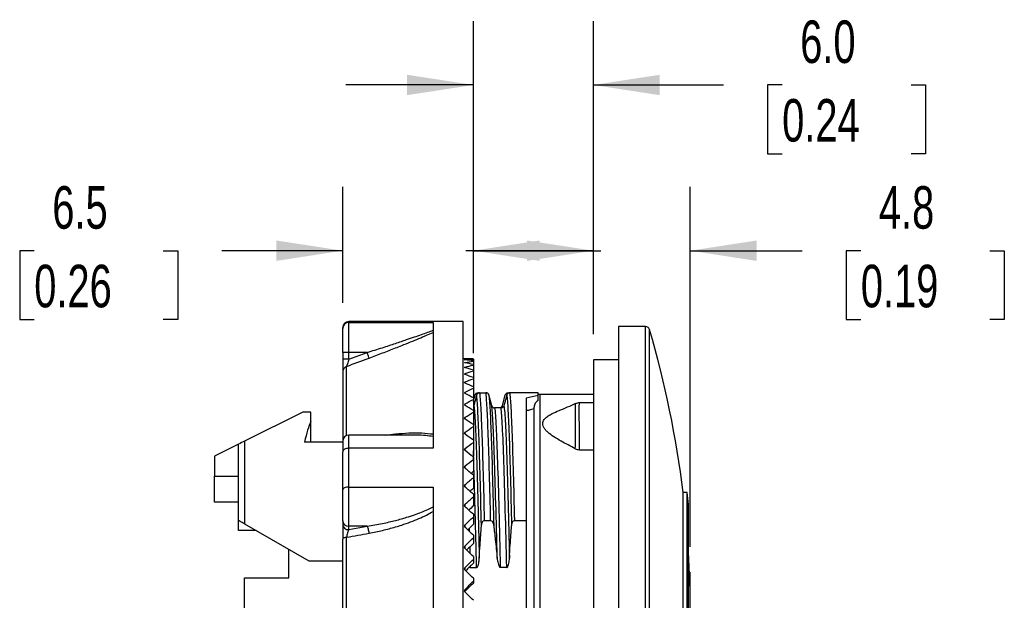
# Model space of a CAD drawing. Header units: millimetres. Extents: x 6 to 273, y 6 to 210.
# Tile 4 of 11: x 90 to 139, y 109 to 138. Entities that reach past the tile are written whole.
import ezdxf

# ---------------------------------------------------------------- set-up
doc = ezdxf.new("R2010")
doc.units = ezdxf.units.MM
doc.layers.add('DIMENSIONS', color=140, linetype='Continuous', lineweight=25)
doc.styles.add('SLDTEXTSTYLE0', font='TXT', dxfattribs={"width": 0.7})
doc.dimstyles.new('SLDDIMSTYLE1', dxfattribs={"dimtxt": 2.158008, "dimasz": 3.302, "dimexe": 0, "dimexo": 0.0625, "dimgap": 0.539502, "dimtad": 0, "dimtih": 1, "dimtoh": 1, "dimrnd": 1e-09, "dimzin": 12, "dimdsep": 46, "dimtxsty": 'SLDTEXTSTYLE0', "dimsah": 1, "dimcen": 0.09, "dimadec": 0, "dimazin": 3, "dimtfac": 1, "dimtmove": 0, "dimatfit": 0, "dimfxl": 0, "dimfrac": 2, "dimtolj": 1, "dimtzin": 12, "dimarcsym": 0})
doc.dimstyles.new('SLDDIMSTYLE3', dxfattribs={"dimtxt": 2.158008, "dimasz": 3.302, "dimexe": 0, "dimexo": 0.0625, "dimgap": 0.539502, "dimtad": 0, "dimtih": 1, "dimtoh": 1, "dimrnd": 1e-09, "dimzin": 4, "dimdsep": 46, "dimtxsty": 'SLDTEXTSTYLE0', "dimsah": 1, "dimcen": 0.09, "dimadec": 0, "dimazin": 1, "dimtfac": 1, "dimtmove": 0, "dimatfit": 0, "dimfxl": 0, "dimfrac": 2, "dimtolj": 1, "dimtzin": 12, "dimarcsym": 0})

# ---------------------------------------------------------------- blocks, each defined once
blk = doc.blocks.new('_D_1')
at = {"layer": 'DIMENSIONS'}
for p, q in [((118.833, 122.294), (118.833, 129.627)), ((123.657, 111.719), (123.657, 129.627)), ((118.833, 126.452), (112.483, 126.452)), ((123.657, 126.452), (129.216, 126.452)), ((132.14, 126.452), (131.415, 126.452)), ((131.415, 126.452), (131.415, 123.023)), ((138.552, 126.452), (139.277, 126.452)), ((139.277, 126.452), (139.277, 123.023)), ((131.415, 123.023), (132.14, 123.023)), ((139.277, 123.023), (138.552, 123.023))]:
    blk.add_line(p, q, dxfattribs=at)
for points in [[(118.833, 126.452), (115.531, 126.96), (115.531, 125.944)], [(123.657, 126.452), (126.959, 125.944), (126.959, 126.96)]]:
    blk.add_solid(points, dxfattribs=at)
at = {"layer": 'DIMENSIONS', "char_height": 2.1167, "attachment_point": 1, "style": 'SLDTEXTSTYLE0'}
for s, insert in [('4.8', (133.037, 129.664)), ('0.19', (132.14, 125.751))]:
    blk.add_mtext(s, dxfattribs=dict(at, insert=insert))
blk = doc.blocks.new('_D_3')
at = {"layer": 'DIMENSIONS'}
for p, q in [((112.863, 121.352), (112.863, 137.874)), ((118.833, 122.294), (118.833, 137.874)), ((112.863, 134.699), (106.513, 134.699)), ((118.833, 134.699), (125.302, 134.699)), ((128.226, 134.699), (127.502, 134.699)), ((127.502, 134.699), (127.502, 131.27)), ((134.639, 134.699), (135.364, 134.699)), ((135.364, 134.699), (135.364, 131.27)), ((127.502, 131.27), (128.226, 131.27)), ((135.364, 131.27), (134.639, 131.27))]:
    blk.add_line(p, q, dxfattribs=at)
for points in [[(112.863, 134.699), (109.561, 135.207), (109.561, 134.191)], [(118.833, 134.699), (122.135, 134.191), (122.135, 135.207)]]:
    blk.add_solid(points, dxfattribs=at)
at = {"layer": 'DIMENSIONS', "char_height": 2.1167, "attachment_point": 1, "style": 'SLDTEXTSTYLE0'}
for s, insert in [('6.0', (129.124, 137.911)), ('0.24', (128.226, 133.998))]:
    blk.add_mtext(s, dxfattribs=dict(at, insert=insert))
blk = doc.blocks.new('_D_4')
at = {"layer": 'DIMENSIONS'}
for p, q in [((106.363, 123.852), (106.363, 129.627)), ((112.863, 121.736), (112.863, 129.627)), ((91.019, 126.452), (90.295, 126.452)), ((90.295, 126.452), (90.295, 123.023)), ((97.432, 126.452), (98.157, 126.452)), ((98.157, 126.452), (98.157, 123.023)), ((106.363, 126.452), (100.356, 126.452)), ((112.863, 126.452), (119.213, 126.452)), ((90.295, 123.023), (91.019, 123.023)), ((98.157, 123.023), (97.432, 123.023))]:
    blk.add_line(p, q, dxfattribs=at)
for points in [[(106.363, 126.452), (103.061, 126.96), (103.061, 125.944)], [(112.863, 126.452), (116.165, 125.944), (116.165, 126.96)]]:
    blk.add_solid(points, dxfattribs=at)
at = {"layer": 'DIMENSIONS', "char_height": 2.1167, "attachment_point": 1, "style": 'SLDTEXTSTYLE0'}
for s, insert in [('6.5', (91.917, 129.664)), ('0.26', (91.019, 125.751))]:
    blk.add_mtext(s, dxfattribs=dict(at, insert=insert))

msp = doc.modelspace()

# ---------------------------------------------------------------- linework, layer by layer
for p, q in [((106.663, 122.881), (106.663, 122.924)), ((112.363, 122.924), (106.663, 122.924)), ((106.663, 122.881), (110.863, 122.881)), ((110.863, 122.881), (110.863, 116.619)), ((112.363, 93.924), (112.363, 122.924)), ((121.434, 122.674), (120.083, 122.674)), ((120.083, 122.674), (120.083, 94.174)), ((121.434, 94.174), (121.434, 122.674)), ((121.626, 94.318), (121.626, 122.531)), ((106.363, 121.386), (106.363, 121.046)), ((106.663, 121.046), (107.575, 121.386)), ((107.575, 121.386), (106.663, 121.386)), ((106.663, 121.046), (106.663, 121.386)), ((112.429, 121.074), (112.363, 121.074)), ((112.863, 121.059), (112.863, 120.993)), ((120.083, 121.024), (118.833, 121.024)), ((118.833, 121.024), (118.833, 95.824)), ((106.56, 117.253), (106.56, 120.694)), ((112.459, 120.87), (112.459, 120.894)), ((112.459, 120.625), (112.459, 120.661)), ((112.863, 120.976), (112.863, 120.956)), ((112.863, 120.956), (112.863, 120.807)), ((112.863, 120.791), (112.863, 120.758)), ((112.863, 120.758), (112.863, 120.528)), ((112.863, 120.512), (112.863, 120.466)), ((112.459, 120.287), (112.459, 120.335)), ((112.863, 120.466), (112.863, 120.157)), ((112.863, 120.141), (112.863, 120.082)), ((112.863, 120.082), (112.863, 119.697)), ((112.459, 119.859), (112.459, 119.919)), ((112.863, 119.68), (112.863, 119.609)), ((112.863, 119.609), (112.863, 119.151)), ((112.459, 119.344), (112.459, 119.415)), ((112.863, 118.949), (112.95, 119.273)), ((112.863, 119.134), (112.863, 119.052)), ((112.863, 119.052), (112.863, 118.523)), ((113.095, 119.386), (113.161, 119.386)), ((113.171, 119.386), (113.489, 119.386)), ((113.777, 118.738), (113.634, 119.273)), ((114.307, 118.738), (114.45, 119.273)), ((114.595, 119.386), (114.661, 119.386)), ((116.083, 119.386), (114.671, 119.386)), ((115.483, 119.111), (115.483, 113.029)), ((116.083, 119.239), (116.083, 119.386)), ((116.083, 118.99), (116.083, 119.239)), ((118.833, 119.299), (116.183, 119.299)), ((116.183, 97.549), (116.183, 119.299)), ((116.183, 119.299), (116.183, 119.299)), ((112.459, 118.746), (112.459, 118.827)), ((114.242, 118.625), (113.923, 118.625)), ((117.938, 118.822), (117.938, 118.823)), ((118.833, 118.881), (118.132, 118.881)), ((118.137, 118.864), (118.137, 118.865)), ((104.383, 118.424), (101.483, 116.974)), ((104.783, 118.424), (104.383, 118.424)), ((104.783, 117.964), (104.783, 118.424)), ((112.459, 118.069), (112.459, 118.16)), ((112.863, 118.507), (112.863, 118.413)), ((112.863, 118.413), (112.863, 117.819)), ((115.483, 118.524), (115.638, 118.524)), ((104.783, 116.924), (104.783, 117.964)), ((112.863, 117.803), (112.863, 117.699)), ((112.863, 117.699), (112.863, 117.044)), ((109.864, 117.271), (106.663, 117.271)), ((106.663, 116.619), (106.663, 117.271)), ((112.459, 117.319), (112.459, 117.419)), ((101.183, 116.824), (99.983, 116.224)), ((101.183, 113.024), (101.183, 116.824)), ((106.363, 116.924), (104.464, 116.924)), ((106.663, 114.687), (106.663, 116.619)), ((110.863, 116.619), (106.663, 116.619)), ((112.459, 116.501), (112.459, 116.61)), ((112.863, 117.027), (112.863, 116.914)), ((112.863, 116.914), (112.863, 116.238)), ((99.983, 116.224), (99.983, 115.233)), ((112.863, 116.186), (112.863, 116.064)), ((118.14, 116.548), (118.833, 116.548)), ((112.459, 115.622), (112.459, 115.738)), ((112.863, 116.064), (112.863, 115.461)), ((99.983, 113.934), (99.983, 115.233)), ((99.983, 115.233), (101.183, 115.233)), ((112.863, 115.286), (112.863, 115.156)), ((112.863, 115.156), (112.863, 114.631)), ((106.663, 114.687), (110.863, 114.687)), ((106.663, 112.74), (106.663, 114.687)), ((110.863, 114.687), (110.863, 102.162)), ((112.459, 114.688), (112.459, 114.811)), ((112.863, 114.334), (112.863, 114.197)), ((112.863, 114.197), (112.863, 113.753)), ((123.295, 102.424), (123.295, 114.424)), ((123.496, 114.424), (123.295, 114.424)), ((123.496, 102.424), (123.496, 114.424)), ((101.183, 113.934), (99.983, 113.934)), ((112.459, 113.706), (112.459, 113.834)), ((123.564, 103.024), (123.564, 113.824)), ((112.863, 113.336), (112.863, 113.194)), ((112.863, 113.194), (112.863, 112.835)), ((101.183, 112.524), (101.183, 113.024)), ((101.483, 112.853), (104.683, 111.024)), ((106.363, 113), (106.363, 112.83)), ((107.575, 112.74), (106.663, 112.74)), ((106.663, 112.57), (107.575, 112.74)), ((106.663, 112.57), (106.663, 112.74)), ((112.459, 112.684), (112.459, 112.817)), ((113.406, 113.029), (113.724, 113.029)), ((114.906, 113.029), (115.483, 113.029)), ((115.483, 113.029), (115.483, 111.295)), ((102.058, 112.524), (101.183, 112.524)), ((106.56, 104.661), (106.56, 112.188)), ((112.863, 112.302), (112.863, 112.155)), ((112.459, 111.63), (112.459, 111.767)), ((112.863, 112.155), (112.863, 111.883)), ((103.683, 110.174), (103.683, 111.596)), ((112.863, 111.237), (112.863, 111.087)), ((115.483, 111.295), (115.483, 105.554)), ((104.683, 111.024), (106.363, 111.024)), ((112.703, 110.744), (112.704, 110.685)), ((112.863, 111.087), (112.863, 110.905)), ((112.459, 110.551), (112.459, 110.691)), ((112.704, 110.685), (113.024, 110.685)), ((114.524, 110.685), (114.204, 110.685)), ((101.483, 106.674), (101.483, 110.174)), ((101.483, 110.174), (103.683, 110.174)), ((112.863, 110.152), (112.863, 109.999)), ((112.863, 109.999), (112.863, 109.908)), ((112.459, 109.501), (112.459, 109.597))]:
    msp.add_line(p, q)
at = {"flags": 128}
for points in [[(106.663, 121.386), (106.663, 121.609), (106.663, 121.827), (106.663, 122.036), (106.663, 122.23), (106.663, 122.405), (106.663, 122.557), (106.663, 122.684), (106.663, 122.781), (106.663, 122.848), (106.663, 122.881)], [(106.663, 121.386), (106.605, 121.386), (106.548, 121.386), (106.496, 121.386), (106.451, 121.386), (106.414, 121.386), (106.386, 121.386), (106.369, 121.386), (106.363, 121.386)], [(106.663, 121.046), (106.605, 121.046), (106.548, 121.046), (106.496, 121.046), (106.451, 121.046), (106.414, 121.046), (106.386, 121.046), (106.369, 121.046), (106.363, 121.046)], [(116.183, 119.299), (116.125, 119.294), (116.082, 119.282)], [(116.183, 119.299), (116.125, 119.293), (116.083, 119.282)], [(101.483, 116.974), (101.483, 116.631), (101.483, 116.255), (101.483, 115.848), (101.483, 115.412), (101.483, 114.948), (101.483, 114.458), (101.483, 113.944), (101.483, 113.408), (101.483, 112.853)], [(106.663, 116.619), (106.605, 116.616), (106.548, 116.606), (106.496, 116.59), (106.451, 116.569), (106.414, 116.543), (106.386, 116.514), (106.369, 116.482), (106.363, 116.449)], [(106.663, 114.687), (106.605, 114.684), (106.548, 114.677), (106.496, 114.665), (106.451, 114.649), (106.414, 114.629), (106.386, 114.607), (106.369, 114.583), (106.363, 114.557)], [(106.56, 112.188), (106.519, 112.182), (106.48, 112.175), (106.446, 112.165), (106.417, 112.155), (106.394, 112.143), (106.377, 112.13), (106.367, 112.117), (106.363, 112.103)]]:
    msp.add_lwpolyline(points, dxfattribs=at)
for centre, radius, start, end in [((106.663, 122.624), 0.3, 90, 180), ((106.663, 122.582), 0.3, 89.9151, 179.9149), ((121.434, 122.474), 0.2, 16.3873, 90), ((73.657, 108.424), 50, 6.8921, 16.3873), ((106.656, 120.417), 0.293, 109.0844, 179.6015), ((106.663, 116.971), 0.3, 90, 180), ((73.657, 108.424), 50.199, 6.1754, 6.8647), ((106.644, 113.022), 0.282, 184.4019, 273.8113), ((106.644, 112.852), 0.282, 184.4019, 273.8113), ((73.657, 108.424), 50, 356.5151, 3.4849)]:
    msp.add_arc(centre, radius, start, end)
for centre, major_axis, ratio, start_param, end_param in [((119.083, 108.424), (13.32, 0), 0.833333, 1.797971, 1.84447), ((119.083, 108.424), (12.6, 0), 0.833333, 1.827577, 1.847706), ((105.205, 108.424), (0, 10), 0.140541, 0.304693, 0.554811), ((114.042, 109.691), (11.073, 11.014), 0.36119, 1.326223, 1.328269), ((114.042, 109.779), (11.233, 11.189), 0.312727, 1.36917, 1.377913), ((114.042, 109.856), (11.373, 11.341), 0.265641, 1.412196, 1.426323), ((114.042, 109.923), (11.493, 11.47), 0.219697, 1.455279, 1.474907), ((114.042, 109.978), (11.591, 11.576), 0.174681, 1.498406, 1.522096), ((114.042, 110.022), (11.667, 11.659), 0.13039, 1.541563, 1.569273), ((114.042, 110.053), (11.722, 11.718), 0.086633, 1.584742, 1.617073), ((114.042, 110.072), (11.755, 11.754), 0.043229, 1.627935, 1.662537)]:
    msp.add_ellipse(centre, major_axis=major_axis, ratio=ratio, start_param=start_param, end_param=end_param)
for points in [[(106.363, 122.582), (106.363, 122.61), (106.363, 122.624), (106.363, 122.624)], [(106.56, 120.694), (106.933, 120.833), (107.305, 120.972), (107.678, 121.11)], [(112.863, 121.065), (112.728, 121.071), (112.594, 121.073), (112.459, 121.074)], [(112.459, 121.032), (112.594, 121.043), (112.728, 121.052), (112.863, 121.059)], [(112.863, 120.976), (112.728, 120.993), (112.594, 121.007), (112.459, 121.02)], [(112.459, 120.894), (112.594, 120.917), (112.728, 120.937), (112.863, 120.956)], [(112.863, 120.791), (112.728, 120.819), (112.594, 120.846), (112.459, 120.87)], [(112.459, 120.661), (112.594, 120.696), (112.728, 120.728), (112.863, 120.758)], [(112.863, 120.512), (112.728, 120.552), (112.594, 120.589), (112.459, 120.625)], [(112.459, 120.335), (112.594, 120.381), (112.728, 120.424), (112.863, 120.466)], [(112.863, 120.141), (112.728, 120.191), (112.594, 120.24), (112.459, 120.287)], [(112.459, 119.919), (112.594, 119.975), (112.728, 120.029), (112.863, 120.082)], [(112.863, 119.68), (112.728, 119.742), (112.594, 119.801), (112.459, 119.859)], [(112.459, 119.415), (112.594, 119.482), (112.728, 119.546), (112.863, 119.609)], [(112.863, 119.134), (112.728, 119.206), (112.594, 119.276), (112.459, 119.344)], [(112.459, 118.827), (112.594, 118.904), (112.728, 118.979), (112.863, 119.052)], [(112.863, 118.507), (112.728, 118.588), (112.594, 118.668), (112.459, 118.746)], [(112.459, 118.16), (112.594, 118.246), (112.728, 118.331), (112.863, 118.413)], [(112.863, 117.803), (112.728, 117.893), (112.594, 117.982), (112.459, 118.069)], [(112.459, 117.419), (112.594, 117.514), (112.728, 117.607), (112.863, 117.699)], [(112.863, 117.027), (112.728, 117.126), (112.594, 117.223), (112.459, 117.319)], [(101.483, 116.974), (101.382, 116.924), (101.282, 116.874), (101.183, 116.824)], [(112.459, 116.61), (112.594, 116.712), (112.728, 116.814), (112.863, 116.914)], [(117.936, 116.598), (117.995, 116.568), (118.065, 116.548), (118.14, 116.548)], [(106.363, 114.557), (106.363, 115.215), (106.363, 115.848), (106.363, 116.449)], [(112.863, 116.186), (112.728, 116.292), (112.594, 116.398), (112.459, 116.501)], [(112.459, 115.738), (112.594, 115.848), (112.728, 115.957), (112.863, 116.064)], [(112.863, 115.286), (112.728, 115.399), (112.594, 115.511), (112.459, 115.622)], [(112.459, 114.811), (112.594, 114.927), (112.728, 115.042), (112.863, 115.156)], [(112.863, 114.334), (112.728, 114.453), (112.594, 114.571), (112.459, 114.688)], [(112.459, 113.834), (112.594, 113.956), (112.728, 114.077), (112.863, 114.197)], [(112.863, 113.336), (112.728, 113.46), (112.594, 113.584), (112.459, 113.706)], [(112.459, 112.817), (112.594, 112.944), (112.728, 113.069), (112.863, 113.194)], [(112.863, 112.302), (112.728, 112.43), (112.594, 112.557), (112.459, 112.684)], [(106.56, 112.188), (106.933, 112.256), (107.305, 112.324), (107.678, 112.394)], [(106.363, 104.745), (106.363, 107.14), (106.363, 109.708), (106.363, 112.103)], [(112.459, 111.767), (112.594, 111.897), (112.728, 112.026), (112.863, 112.155)], [(112.863, 111.237), (112.728, 111.369), (112.594, 111.5), (112.459, 111.63)], [(112.459, 110.691), (112.594, 110.823), (112.728, 110.955), (112.863, 111.087)], [(112.863, 110.152), (112.728, 110.285), (112.594, 110.418), (112.459, 110.551)], [(112.459, 109.597), (112.594, 109.732), (112.728, 109.866), (112.863, 109.999)], [(112.863, 109.053), (112.728, 109.188), (112.594, 109.322), (112.459, 109.456)]]:
    msp.add_open_spline(points, degree=3)
for points, knots in [([(106.363, 121.386), (106.363, 121.688), (106.363, 121.979), (106.363, 122.423), (106.363, 122.559), (106.363, 122.582)], [0, 0, 0, 0, 0.5, 0.5, 1, 1, 1, 1]), ([(107.575, 121.386), (107.706, 121.427), (107.96, 121.506), (108.327, 121.623), (108.669, 121.734), (108.984, 121.837), (109.273, 121.933), (109.587, 122.039), (109.921, 122.153), (110.27, 122.275), (110.582, 122.386), (110.773, 122.456), (110.863, 122.489)], [0, 0, 0, 0, 0.1171103, 0.226717, 0.3288261, 0.423445, 0.510583, 0.5902521, 0.7083917, 0.8159897, 0.9131467, 1, 1, 1, 1]), ([(107.678, 121.11), (107.79, 121.152), (108.012, 121.235), (108.342, 121.361), (108.667, 121.486), (108.986, 121.61), (109.344, 121.753), (109.734, 121.91), (110.143, 122.078), (110.518, 122.237), (110.751, 122.338), (110.863, 122.386)], [0, 0, 0, 0, 0.102798, 0.204061, 0.303859, 0.402265, 0.499359, 0.637979, 0.767353, 0.887867, 1, 1, 1, 1]), ([(106.368, 121.051), (106.367, 120.983), (106.364, 120.847), (106.363, 120.653), (106.363, 120.531), (106.363, 120.49), (106.363, 120.483)], [0, 0, 0, 0, 0.300707, 0.611254, 0.931043, 1, 1, 1, 1]), ([(106.363, 121.046), (106.363, 121.017), (106.363, 120.962), (106.363, 120.883), (106.363, 120.81), (106.363, 120.745), (106.363, 120.688), (106.363, 120.614), (106.363, 120.531), (106.363, 120.456), (106.363, 120.431), (106.363, 120.419)], [0, 0, 0, 0, 0.100563, 0.195333, 0.28429, 0.367501, 0.444956, 0.51664, 0.688363, 0.849613, 1, 1, 1, 1]), ([(106.663, 121.046), (106.64, 120.968), (106.617, 120.889), (106.58, 120.761), (106.566, 120.712), (106.56, 120.694)], [0, 0, 0, 0, 0.5, 0.5, 1, 1, 1, 1]), ([(107.678, 121.11), (107.674, 121.122), (107.661, 121.156), (107.622, 121.26), (107.597, 121.327), (107.575, 121.386)], [0, 0, 0, 0, 0.5, 0.5, 1, 1, 1, 1]), ([(112.429, 121.074), (112.431, 121.074), (112.433, 121.074), (112.45, 121.074), (112.459, 121.074)], [0, 0, 0, 0, 0.4999986, 1, 1, 1, 1]), ([(112.459, 121.074), (112.45, 121.074), (112.433, 121.074), (112.431, 121.074), (112.429, 121.074)], [0, 0, 0, 0, 0.500001, 1, 1, 1, 1]), ([(112.459, 121.02), (112.453, 121.02), (112.441, 121.022), (112.432, 121.024), (112.428, 121.027), (112.434, 121.03), (112.45, 121.031), (112.459, 121.032)], [0, 0, 0, 0, 0.1689903, 0.3318962, 0.5009089, 0.7504402, 1, 1, 1, 1]), ([(112.459, 120.87), (112.453, 120.871), (112.441, 120.873), (112.432, 120.878), (112.428, 120.883), (112.434, 120.889), (112.45, 120.893), (112.459, 120.894)], [0, 0, 0, 0, 0.16899, 0.331896, 0.500909, 0.75044, 1, 1, 1, 1]), ([(112.459, 120.625), (112.453, 120.627), (112.441, 120.63), (112.432, 120.637), (112.428, 120.644), (112.434, 120.654), (112.45, 120.659), (112.459, 120.661)], [0, 0, 0, 0, 0.16899, 0.331896, 0.500909, 0.75044, 1, 1, 1, 1]), ([(106.363, 120.419), (106.363, 120.318), (106.363, 120.114), (106.363, 119.655), (106.363, 119.087), (106.363, 118.404), (106.363, 117.71), (106.363, 117.208), (106.363, 117.002)], [0, 0, 0, 0, 0.174344, 0.349818, 0.526247, 0.702609, 0.878117, 1, 1, 1, 1]), ([(112.459, 120.287), (112.453, 120.289), (112.441, 120.294), (112.432, 120.303), (112.428, 120.313), (112.434, 120.325), (112.45, 120.332), (112.459, 120.335)], [0, 0, 0, 0, 0.16899, 0.331896, 0.500909, 0.75044, 1, 1, 1, 1]), ([(112.459, 119.859), (112.453, 119.862), (112.441, 119.868), (112.432, 119.878), (112.428, 119.891), (112.434, 119.906), (112.45, 119.915), (112.459, 119.919)], [0, 0, 0, 0, 0.16899, 0.331896, 0.500909, 0.75044, 1, 1, 1, 1]), ([(112.459, 119.344), (112.453, 119.347), (112.441, 119.354), (112.432, 119.366), (112.428, 119.382), (112.434, 119.4), (112.45, 119.41), (112.459, 119.415)], [0, 0, 0, 0, 0.1689903, 0.3318962, 0.5009089, 0.7504402, 1, 1, 1, 1]), ([(113.026, 119.273), (113.012, 119.219), (112.998, 119.165), (112.984, 119.11), (112.97, 119.056), (112.956, 119.002), (112.942, 118.948), (112.923, 118.878), (112.905, 118.808), (112.887, 118.738)], [0, 0, 0, 0, 0.0001681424, 0.0001681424, 0.0001681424, 0.0003362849, 0.0003362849, 0.0003362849, 0.0005528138, 0.0005528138, 0.0005528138, 0.0005528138]), ([(112.95, 119.273), (112.954, 119.289), (112.962, 119.305), (112.971, 119.32), (112.981, 119.334), (112.993, 119.346), (113.007, 119.357), (113.021, 119.367), (113.036, 119.374), (113.053, 119.379), (113.066, 119.383), (113.081, 119.386), (113.095, 119.386)], [0, 0, 0, 0, 0.0000513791, 0.0000513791, 0.0000513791, 0.0001027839, 0.0001027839, 0.0001027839, 0.0001537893, 0.0001537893, 0.0001537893, 0.0001966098, 0.0001966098, 0.0001966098, 0.0001966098]), ([(113.171, 119.386), (113.154, 119.386), (113.137, 119.383), (113.122, 119.377), (113.106, 119.372), (113.091, 119.363), (113.078, 119.353), (113.065, 119.343), (113.054, 119.33), (113.045, 119.316), (113.037, 119.303), (113.03, 119.288), (113.026, 119.273)], [0, 0, 0, 0, 0.0000497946, 0.0000497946, 0.0000497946, 0.0000995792, 0.0000995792, 0.0000995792, 0.0001495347, 0.0001495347, 0.0001495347, 0.0001960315, 0.0001960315, 0.0001960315, 0.0001960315]), ([(113.266, 112.754), (113.246, 113.6), (113.226, 114.401), (113.186, 115.861), (113.166, 116.519), (113.126, 117.653), (113.106, 118.128), (113.066, 118.865), (113.046, 119.126), (113.026, 119.273)], [0, 0, 0, 0, 0.25, 0.25, 0.5, 0.5, 0.75, 0.75, 1, 1, 1, 1]), ([(113.171, 119.386), (113.19, 119.242), (113.21, 118.987), (113.249, 118.27), (113.269, 117.808), (113.308, 116.704), (113.328, 116.063), (113.367, 114.64), (113.386, 113.858), (113.406, 113.029)], [0, 0, 0, 0, 0.25, 0.25, 0.5, 0.5, 0.75, 0.75, 1, 1, 1, 1]), ([(113.724, 113.029), (113.704, 113.857), (113.685, 114.64), (113.645, 116.063), (113.626, 116.704), (113.587, 117.808), (113.567, 118.27), (113.528, 118.987), (113.508, 119.242), (113.489, 119.386)], [0, 0, 0, 0, 0.25, 0.25, 0.5, 0.5, 0.75, 0.75, 1, 1, 1, 1]), ([(113.634, 119.273), (113.629, 119.289), (113.622, 119.305), (113.613, 119.32), (113.603, 119.334), (113.591, 119.346), (113.577, 119.357), (113.563, 119.367), (113.547, 119.374), (113.531, 119.379), (113.517, 119.383), (113.503, 119.386), (113.489, 119.386)], [0, 0, 0, 0, 0.0000513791, 0.0000513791, 0.0000513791, 0.0001027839, 0.0001027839, 0.0001027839, 0.0001537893, 0.0001537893, 0.0001537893, 0.00019661, 0.00019661, 0.00019661, 0.00019661]), ([(113.634, 119.273), (113.654, 119.127), (113.674, 118.864), (113.714, 118.128), (113.734, 117.653), (113.774, 116.519), (113.794, 115.861), (113.834, 114.401), (113.854, 113.6), (113.874, 112.754)], [0, 0, 0, 0, 0.25, 0.25, 0.5, 0.5, 0.75, 0.75, 1, 1, 1, 1]), ([(114.526, 119.273), (114.512, 119.219), (114.498, 119.164), (114.484, 119.11), (114.47, 119.056), (114.456, 119.002), (114.441, 118.947), (114.423, 118.878), (114.405, 118.808), (114.387, 118.738)], [0, 0, 0, 0, 0.0001681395, 0.0001681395, 0.0001681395, 0.000336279, 0.000336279, 0.000336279, 0.0005525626, 0.0005525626, 0.0005525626, 0.0005525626]), ([(114.45, 119.273), (114.454, 119.289), (114.462, 119.305), (114.471, 119.32), (114.481, 119.334), (114.493, 119.346), (114.507, 119.357), (114.521, 119.367), (114.536, 119.374), (114.553, 119.379), (114.566, 119.383), (114.581, 119.386), (114.595, 119.386)], [0, 0, 0, 0, 0.0000513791, 0.0000513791, 0.0000513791, 0.0001027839, 0.0001027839, 0.0001027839, 0.0001537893, 0.0001537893, 0.0001537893, 0.0001966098, 0.0001966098, 0.0001966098, 0.0001966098]), ([(114.671, 119.386), (114.654, 119.386), (114.637, 119.383), (114.622, 119.377), (114.606, 119.372), (114.591, 119.363), (114.578, 119.353), (114.565, 119.343), (114.554, 119.33), (114.545, 119.316), (114.537, 119.303), (114.53, 119.288), (114.526, 119.273)], [0, 0, 0, 0, 0.0000497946, 0.0000497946, 0.0000497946, 0.0000995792, 0.0000995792, 0.0000995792, 0.0001495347, 0.0001495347, 0.0001495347, 0.0001962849, 0.0001962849, 0.0001962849, 0.0001962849]), ([(114.526, 119.273), (114.546, 119.126), (114.566, 118.865), (114.606, 118.128), (114.626, 117.653), (114.666, 116.519), (114.686, 115.86), (114.726, 114.401), (114.746, 113.6), (114.766, 112.754)], [0, 0, 0, 0, 0.25, 0.25, 0.5, 0.5, 0.75, 0.75, 1, 1, 1, 1]), ([(114.671, 119.386), (114.69, 119.242), (114.71, 118.987), (114.749, 118.27), (114.769, 117.808), (114.808, 116.704), (114.828, 116.063), (114.867, 114.64), (114.886, 113.858), (114.906, 113.029)], [0, 0, 0, 0, 0.25, 0.25, 0.5, 0.5, 0.75, 0.75, 1, 1, 1, 1]), ([(112.459, 118.746), (112.453, 118.75), (112.441, 118.757), (112.432, 118.772), (112.428, 118.789), (112.434, 118.81), (112.45, 118.821), (112.459, 118.827)], [0, 0, 0, 0, 0.16899, 0.331896, 0.500909, 0.75044, 1, 1, 1, 1]), ([(112.887, 118.738), (112.884, 118.73), (112.879, 118.715), (112.871, 118.698), (112.864, 118.691), (112.863, 118.69)], [0, 0, 0, 0, 0.448309, 0.896436, 1, 1, 1, 1]), ([(112.887, 118.738), (112.91, 118.572), (112.932, 118.266), (112.978, 117.396), (113, 116.834), (113.046, 115.498), (113.068, 114.725), (113.114, 113.03), (113.136, 112.108), (113.159, 111.149)], [0, 0, 0, 0, 0.25, 0.25, 0.5, 0.5, 0.75, 0.75, 1, 1, 1, 1]), ([(114.049, 111.149), (114.027, 112.108), (114.004, 113.03), (113.959, 114.725), (113.936, 115.498), (113.891, 116.834), (113.868, 117.397), (113.823, 118.265), (113.8, 118.572), (113.777, 118.738)], [0, 0, 0, 0, 0.25, 0.25, 0.5, 0.5, 0.75, 0.75, 1, 1, 1, 1]), ([(113.777, 118.738), (113.779, 118.73), (113.782, 118.722), (113.786, 118.715), (113.789, 118.708), (113.793, 118.7), (113.798, 118.694), (113.802, 118.687), (113.808, 118.68), (113.813, 118.674), (113.825, 118.662), (113.838, 118.652), (113.852, 118.644), (113.86, 118.64), (113.868, 118.636), (113.877, 118.633), (113.884, 118.631), (113.892, 118.629), (113.899, 118.627), (113.907, 118.626), (113.915, 118.625), (113.923, 118.625)], [0, 0, 0, 0, 0.0000246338, 0.0000246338, 0.0000246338, 0.00004925, 0.00004925, 0.00004925, 0.0000738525, 0.0000738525, 0.0000738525, 0.0001239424, 0.0001239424, 0.0001239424, 0.0001507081, 0.0001507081, 0.0001507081, 0.0001736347, 0.0001736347, 0.0001736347, 0.0001972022, 0.0001972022, 0.0001972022, 0.0001972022]), ([(113.923, 118.625), (113.946, 118.453), (113.97, 118.132), (114.017, 117.218), (114.04, 116.627), (114.087, 115.223), (114.11, 114.412), (114.157, 112.64), (114.181, 111.679), (114.204, 110.685)], [0, 0, 0, 0, 0.25, 0.25, 0.5, 0.5, 0.75, 0.75, 1, 1, 1, 1]), ([(114.307, 118.738), (114.304, 118.73), (114.302, 118.722), (114.298, 118.715), (114.295, 118.708), (114.291, 118.7), (114.286, 118.694), (114.277, 118.68), (114.265, 118.668), (114.252, 118.657), (114.245, 118.652), (114.237, 118.647), (114.23, 118.643), (114.222, 118.639), (114.214, 118.636), (114.206, 118.633), (114.199, 118.63), (114.192, 118.628), (114.184, 118.627), (114.177, 118.626), (114.169, 118.625), (114.161, 118.625)], [0, 0, 0, 0, 0.0000246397, 0.0000246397, 0.0000246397, 0.0000492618, 0.0000492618, 0.0000492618, 0.0000994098, 0.0000994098, 0.0000994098, 0.0001259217, 0.0001259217, 0.0001259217, 0.0001514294, 0.0001514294, 0.0001514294, 0.000174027, 0.000174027, 0.000174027, 0.0001972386, 0.0001972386, 0.0001972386, 0.0001972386]), ([(114.387, 118.738), (114.385, 118.73), (114.382, 118.723), (114.379, 118.715), (114.375, 118.708), (114.371, 118.701), (114.367, 118.694), (114.358, 118.68), (114.346, 118.668), (114.333, 118.658), (114.326, 118.652), (114.319, 118.648), (114.311, 118.643), (114.304, 118.639), (114.296, 118.636), (114.288, 118.633), (114.281, 118.631), (114.273, 118.629), (114.266, 118.627), (114.258, 118.626), (114.25, 118.625), (114.242, 118.625)], [0, 0, 0, 0, 0.0000244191, 0.0000244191, 0.0000244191, 0.0000488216, 0.0000488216, 0.0000488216, 0.0000985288, 0.0000985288, 0.0000985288, 0.0001247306, 0.0001247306, 0.0001247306, 0.000150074, 0.000150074, 0.000150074, 0.0001730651, 0.0001730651, 0.0001730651, 0.0001967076, 0.0001967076, 0.0001967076, 0.0001967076]), ([(114.524, 110.685), (114.501, 111.679), (114.477, 112.64), (114.43, 114.412), (114.407, 115.223), (114.36, 116.627), (114.336, 117.218), (114.289, 118.132), (114.266, 118.453), (114.242, 118.625)], [0, 0, 0, 0, 0.25, 0.25, 0.5, 0.5, 0.75, 0.75, 1, 1, 1, 1]), ([(114.387, 118.738), (114.41, 118.572), (114.432, 118.265), (114.478, 117.397), (114.5, 116.834), (114.546, 115.498), (114.568, 114.725), (114.613, 113.03), (114.636, 112.108), (114.659, 111.149)], [0, 0, 0, 0, 0.25, 0.25, 0.5, 0.5, 0.75, 0.75, 1, 1, 1, 1]), ([(116.083, 118.99), (116.03, 118.961), (115.983, 118.917), (115.909, 118.804), (115.883, 118.733), (115.883, 118.658)], [0, 0, 0, 0, 0.5, 0.5, 1, 1, 1, 1]), ([(115.883, 98.191), (115.883, 98.781), (115.883, 100.106), (115.883, 103.81), (115.883, 106.084), (115.883, 110.765), (115.883, 113.039), (115.883, 116.743), (115.883, 118.067), (115.883, 118.658)], [0, 0, 0, 0, 0.25, 0.25, 0.5, 0.5, 0.75, 0.75, 1, 1, 1, 1]), ([(117.949, 118.841), (117.673, 118.721), (117.279, 118.55), (116.885, 118.383), (116.767, 118.332)], [0, 0, 0, 0, 0.7010934, 1, 1, 1, 1]), ([(117.936, 116.598), (117.937, 116.787), (117.938, 117.166), (117.938, 117.674), (117.939, 118.113), (117.939, 118.463), (117.939, 118.701), (117.939, 118.823), (117.938, 118.822), (117.938, 118.822)], [0, 0, 0, 0, 0.157053, 0.314102, 0.471179, 0.628261, 0.785344, 0.94242, 1, 1, 1, 1]), ([(118.144, 118.878), (118.108, 118.877), (118.037, 118.874), (117.97, 118.849), (117.937, 118.837)], [0, 0, 0, 0, 0.5, 1, 1, 1, 1]), ([(118.14, 116.548), (118.139, 116.746), (118.137, 117.141), (118.136, 117.673), (118.135, 118.132), (118.135, 118.498), (118.135, 118.745), (118.136, 118.869), (118.136, 118.865), (118.137, 118.864)], [0, 0, 0, 0, 0.157414, 0.3149, 0.47246, 0.630093, 0.7878, 0.945581, 1, 1, 1, 1]), ([(112.459, 118.069), (112.453, 118.074), (112.441, 118.082), (112.432, 118.098), (112.428, 118.117), (112.434, 118.14), (112.45, 118.154), (112.459, 118.16)], [0, 0, 0, 0, 0.16899, 0.331896, 0.500909, 0.75044, 1, 1, 1, 1]), ([(117.936, 116.598), (117.695, 116.723), (117.325, 116.916), (116.865, 117.187), (116.606, 117.376), (116.445, 117.535), (116.356, 117.657), (116.31, 117.783), (116.31, 117.901), (116.352, 118.008), (116.438, 118.12), (116.582, 118.235), (116.721, 118.307), (116.79, 118.342)], [0, 0, 0, 0, 0.231397, 0.356548, 0.481266, 0.542076, 0.602798, 0.664273, 0.725702, 0.779246, 0.832844, 0.917718, 1, 1, 1, 1]), ([(108.493, 117.271), (108.658, 117.293), (109.049, 117.345), (109.655, 117.387), (110.286, 117.397), (110.678, 117.352), (110.863, 117.33)], [0, 0, 0, 0, 0.203091, 0.4814707, 0.7555965, 1, 1, 1, 1]), ([(110.863, 117.203), (110.74, 117.219), (110.474, 117.255), (110.138, 117.272), (109.926, 117.269), (109.864, 117.268)], [0, 0, 0, 0, 0.379119, 0.817465, 1, 1, 1, 1]), ([(112.459, 117.319), (112.453, 117.324), (112.441, 117.333), (112.432, 117.351), (112.428, 117.372), (112.434, 117.398), (112.45, 117.412), (112.459, 117.419)], [0, 0, 0, 0, 0.16899, 0.331896, 0.500909, 0.75044, 1, 1, 1, 1]), ([(106.363, 116.968), (106.363, 116.969), (106.363, 116.976), (106.363, 116.946), (106.363, 116.877), (106.363, 116.763), (106.363, 116.621), (106.363, 116.507), (106.363, 116.449)], [0, 0, 0, 0, 0.030478, 0.230109, 0.429287, 0.628918, 0.814344, 1, 1, 1, 1]), ([(112.459, 116.501), (112.453, 116.506), (112.441, 116.517), (112.432, 116.536), (112.428, 116.559), (112.434, 116.586), (112.45, 116.602), (112.459, 116.61)], [0, 0, 0, 0, 0.1689903, 0.3318962, 0.5009089, 0.7504402, 1, 1, 1, 1]), ([(113.024, 110.685), (113.016, 111.015), (113.001, 111.673), (112.977, 112.623), (112.954, 113.534), (112.93, 114.396), (112.907, 115.198), (112.884, 115.907), (112.87, 116.311), (112.863, 116.497)], [0, 0, 0, 0, 0.145738, 0.291476, 0.437214, 0.582952, 0.72869, 0.874428, 1, 1, 1, 1]), ([(112.459, 115.622), (112.453, 115.628), (112.441, 115.638), (112.432, 115.659), (112.428, 115.683), (112.434, 115.713), (112.45, 115.73), (112.459, 115.738)], [0, 0, 0, 0, 0.16899, 0.331896, 0.500909, 0.75044, 1, 1, 1, 1]), ([(112.459, 114.688), (112.453, 114.694), (112.441, 114.705), (112.432, 114.727), (112.428, 114.753), (112.434, 114.784), (112.45, 114.802), (112.459, 114.811)], [0, 0, 0, 0, 0.16899, 0.331896, 0.500909, 0.75044, 1, 1, 1, 1]), ([(106.363, 113), (106.363, 113.151), (106.363, 113.395), (106.363, 113.973), (106.363, 114.285), (106.363, 114.557)], [0, 0, 0, 0, 0.5, 0.5, 1, 1, 1, 1]), ([(107.575, 112.74), (107.706, 112.761), (107.96, 112.803), (108.327, 112.874), (108.669, 112.948), (108.984, 113.025), (109.273, 113.102), (109.587, 113.194), (109.921, 113.304), (110.27, 113.436), (110.582, 113.568), (110.773, 113.665), (110.863, 113.711)], [0, 0, 0, 0, 0.11711, 0.226717, 0.328826, 0.423445, 0.510583, 0.590252, 0.708392, 0.81599, 0.913147, 1, 1, 1, 1]), ([(112.459, 113.706), (112.453, 113.712), (112.441, 113.724), (112.432, 113.747), (112.428, 113.774), (112.434, 113.807), (112.45, 113.825), (112.459, 113.834)], [0, 0, 0, 0, 0.16899, 0.331896, 0.500909, 0.75044, 1, 1, 1, 1]), ([(107.678, 112.394), (107.79, 112.415), (108.012, 112.458), (108.342, 112.532), (108.667, 112.612), (108.986, 112.701), (109.344, 112.812), (109.734, 112.947), (110.143, 113.112), (110.518, 113.285), (110.751, 113.417), (110.863, 113.481)], [0, 0, 0, 0, 0.102798, 0.204061, 0.303859, 0.402265, 0.499359, 0.637981, 0.767355, 0.887868, 1, 1, 1, 1]), ([(101.483, 112.853), (101.432, 112.882), (101.332, 112.939), (101.232, 112.996), (101.183, 113.024)], [0, 0, 0, 0, 0.50342, 1, 1, 1, 1]), ([(106.363, 112.83), (106.363, 112.815), (106.363, 112.785), (106.363, 112.733), (106.363, 112.677), (106.363, 112.62), (106.363, 112.563), (106.363, 112.481), (106.363, 112.369), (106.363, 112.231), (106.363, 112.145), (106.363, 112.103)], [0, 0, 0, 0, 0.100563, 0.195333, 0.28429, 0.367501, 0.444956, 0.51664, 0.688363, 0.849613, 1, 1, 1, 1]), ([(106.368, 112.785), (106.367, 112.753), (106.364, 112.688), (106.363, 112.52), (106.363, 112.369), (106.363, 112.283), (106.363, 112.267)], [0, 0, 0, 0, 0.300511, 0.610847, 0.930411, 1, 1, 1, 1]), ([(107.678, 112.394), (107.674, 112.454), (107.661, 112.527), (107.622, 112.657), (107.597, 112.71), (107.575, 112.74)], [0, 0, 0, 0, 0.5, 0.5, 1, 1, 1, 1]), ([(112.459, 112.684), (112.453, 112.691), (112.441, 112.703), (112.432, 112.726), (112.428, 112.755), (112.434, 112.788), (112.45, 112.808), (112.459, 112.817)], [0, 0, 0, 0, 0.16899, 0.331896, 0.500909, 0.75044, 1, 1, 1, 1]), ([(113.159, 111.149), (113.17, 111.373), (113.182, 111.597), (113.197, 111.821), (113.206, 111.977), (113.217, 112.132), (113.229, 112.288), (113.241, 112.443), (113.253, 112.599), (113.267, 112.754)], [0, 0, 0, 0, 0.000672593, 0.000672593, 0.000672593, 0.001140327, 0.001140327, 0.001140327, 0.001608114, 0.001608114, 0.001608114, 0.001608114]), ([(113.266, 112.754), (113.271, 112.809), (113.28, 112.863), (113.309, 112.94), (113.321, 112.966), (113.354, 113.009), (113.378, 113.029), (113.406, 113.029)], [0, 0, 0, 0, 0.5, 0.5, 0.75, 0.75, 1, 1, 1, 1]), ([(113.724, 113.029), (113.752, 113.029), (113.776, 113.009), (113.811, 112.966), (113.824, 112.941), (113.855, 112.864), (113.867, 112.809), (113.874, 112.754)], [0, 0, 0, 0, 0.25, 0.25, 0.5, 0.5, 1, 1, 1, 1]), ([(113.874, 112.754), (113.902, 112.531), (113.929, 112.308), (113.954, 112.085), (113.989, 111.774), (114.021, 111.462), (114.049, 111.149)], [0, 0, 0, 0, 0.000673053, 0.000673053, 0.000673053, 0.001613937, 0.001613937, 0.001613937, 0.001613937]), ([(114.659, 111.149), (114.67, 111.373), (114.682, 111.597), (114.696, 111.821), (114.706, 111.977), (114.717, 112.132), (114.729, 112.288), (114.741, 112.443), (114.753, 112.598), (114.766, 112.754)], [0, 0, 0, 0, 0.000672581, 0.000672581, 0.000672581, 0.001140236, 0.001140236, 0.001140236, 0.001607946, 0.001607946, 0.001607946, 0.001607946]), ([(114.766, 112.754), (114.771, 112.809), (114.78, 112.863), (114.809, 112.94), (114.821, 112.966), (114.854, 113.009), (114.878, 113.029), (114.906, 113.029)], [0, 0, 0, 0, 0.5, 0.5, 0.75, 0.75, 1, 1, 1, 1]), ([(106.663, 112.57), (106.64, 112.531), (106.617, 112.472), (106.58, 112.336), (106.566, 112.258), (106.56, 112.188)], [0, 0, 0, 0, 0.5, 0.5, 1, 1, 1, 1]), ([(112.657, 112.633), (112.657, 112.627), (112.658, 112.583), (112.659, 112.535), (112.66, 112.493)], [0, 0, 0, 0, 0.1228948, 1, 1, 1, 1]), ([(112.459, 111.63), (112.453, 111.637), (112.441, 111.649), (112.432, 111.673), (112.428, 111.702), (112.434, 111.737), (112.45, 111.757), (112.459, 111.767)], [0, 0, 0, 0, 0.16899, 0.331896, 0.500909, 0.75044, 1, 1, 1, 1]), ([(112.68, 111.701), (112.68, 111.689), (112.683, 111.595), (112.685, 111.496), (112.687, 111.408)], [0, 0, 0, 0, 0.119865, 1, 1, 1, 1]), ([(112.668, 110.709), (112.669, 110.706), (112.674, 110.7), (112.684, 110.692), (112.695, 110.686), (112.702, 110.686), (112.704, 110.685)], [0, 0, 0, 0, 0.184234, 0.535743, 0.827961, 1, 1, 1, 1]), ([(113.024, 110.685), (113.035, 110.685), (113.045, 110.691), (113.06, 110.706), (113.066, 110.715), (113.082, 110.742), (113.09, 110.761), (113.111, 110.82), (113.121, 110.861), (113.146, 110.983), (113.155, 111.066), (113.159, 111.149)], [0, 0, 0, 0, 0.0625, 0.0625, 0.125, 0.125, 0.25, 0.25, 0.5, 0.5, 1, 1, 1, 1]), ([(114.049, 111.149), (114.057, 111.065), (114.07, 110.982), (114.1, 110.859), (114.112, 110.818), (114.136, 110.759), (114.145, 110.74), (114.162, 110.713), (114.168, 110.705), (114.184, 110.691), (114.194, 110.685), (114.204, 110.685)], [0, 0, 0, 0, 0.5, 0.5, 0.75, 0.75, 0.875, 0.875, 0.9375, 0.9375, 1, 1, 1, 1]), ([(114.524, 110.685), (114.535, 110.685), (114.545, 110.691), (114.56, 110.705), (114.566, 110.714), (114.582, 110.741), (114.59, 110.761), (114.611, 110.82), (114.621, 110.861), (114.646, 110.983), (114.655, 111.066), (114.659, 111.149)], [0, 0, 0, 0, 0.0625, 0.0625, 0.125, 0.125, 0.25, 0.25, 0.5, 0.5, 1, 1, 1, 1]), ([(112.459, 110.551), (112.453, 110.558), (112.441, 110.571), (112.432, 110.595), (112.428, 110.625), (112.434, 110.66), (112.45, 110.681), (112.459, 110.691)], [0, 0, 0, 0, 0.16899, 0.331896, 0.500909, 0.75044, 1, 1, 1, 1]), ([(112.459, 109.456), (112.453, 109.463), (112.441, 109.476), (112.432, 109.501), (112.428, 109.531), (112.434, 109.567), (112.45, 109.587), (112.459, 109.597)], [0, 0, 0, 0, 0.16899, 0.331896, 0.500909, 0.75044, 1, 1, 1, 1]), ([(112.443, 109.48), (112.444, 109.481), (112.447, 109.489), (112.453, 109.495), (112.459, 109.501)], [0, 0, 0, 0, 0.131632, 1, 1, 1, 1])]:
    msp.add_open_spline(points, degree=3, knots=knots)
at = {"layer": 'DIMENSIONS'}
msp.add_line((123.657, 108.424), (123.657, 110.449), dxfattribs=at)

# ---------------------------------------------------------------- dimensions: what is measured, and where the dimension line sits
for base, p1, p2, dimstyle, picture, middle in [((112.863, 134.699), (118.833, 121.024), (112.863, 120.082), 'SLDDIMSTYLE3', '_D_3', (131.433, 134.699)), ((106.363, 126.452), (112.863, 120.466), (106.363, 122.582), 'SLDDIMSTYLE1', '_D_4', (94.226, 126.452)), ((123.657, 126.452), (118.833, 121.024), (123.657, 110.449), 'SLDDIMSTYLE1', '_D_1', (135.346, 126.452))]:
    dim = msp.add_linear_dim(base=base, p1=p1, p2=p2, dimstyle=dimstyle, dxfattribs=at)
    dim.commit()
    dim.dimension.update_dxf_attribs({"geometry": picture, "text_midpoint": middle, "dimtype": 160})

doc.saveas('drawing.dxf')
